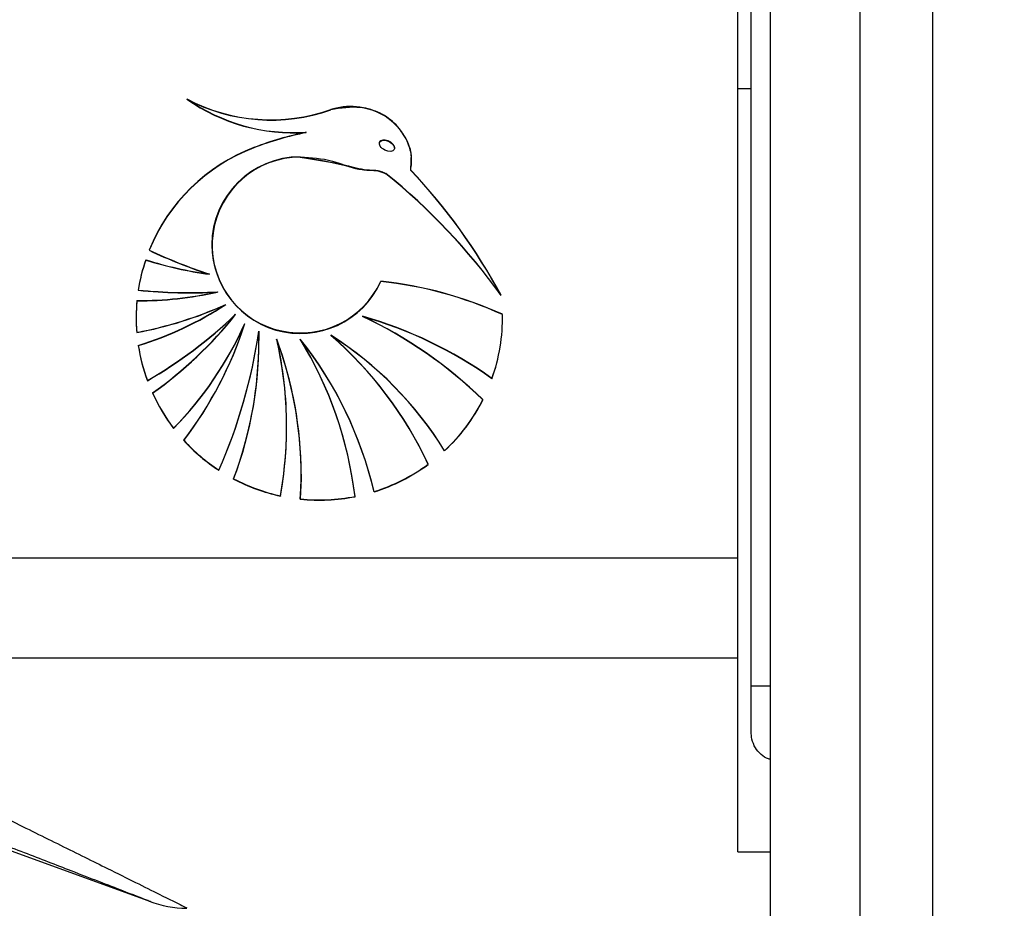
# Model space of a CAD drawing. Header units: millimetres. Extents: x 20 to 26059, y 28 to 17777.
# Tile 14 of 72: x 8912 to 8987, y 5944 to 6011. Entities that reach past the tile are written whole.
import ezdxf

# ---------------------------------------------------------------- set-up
doc = ezdxf.new("R2010")
doc.units = ezdxf.units.MM
doc.header["$LTSCALE"] = 2
doc.layers.add('COMPONENT_GEOMETRY', color=7, linetype='Continuous')
doc.styles.add('SLDTEXTSTYLE0', font='TXT', dxfattribs={"width": 0.75})
doc.dimstyles.new('SLDDIMSTYLE0', dxfattribs={"dimtxt": 150, "dimasz": 6.604, "dimexe": 0, "dimexo": 0.0625, "dimgap": 37.5, "dimtad": 0, "dimtih": 1, "dimtoh": 1, "dimdec": 0, "dimrnd": 1e-09, "dimzin": 12, "dimdsep": 46, "dimtxsty": 'SLDTEXTSTYLE0', "dimsah": 1, "dimcen": 0.09, "dimadec": 0, "dimazin": 3, "dimtfac": 1, "dimtdec": 0, "dimtofl": 0, "dimtmove": 0, "dimatfit": 3, "dimfxl": 1, "dimfrac": 2, "dimtolj": 1, "dimtzin": 12, "dimarcsym": 0})

# ---------------------------------------------------------------- blocks, each defined once
blk = doc.blocks.new('_D_3')
at = {"layer": 'COMPONENT_GEOMETRY', "color": 7}
for p, q in [((8984.055, 8122.326), (1577.678, 8122.326)), ((1584.028, 8122.326), (1584.028, 5436.336)), ((1283.924, 5405.867), (1238.221, 5405.867)), ((1238.221, 5405.867), (1238.221, 5167.742)), ((1884.133, 5405.867), (1929.836, 5405.867)), ((1929.836, 5405.867), (1929.836, 5167.742)), ((1238.221, 5167.742), (1283.924, 5167.742)), ((1929.836, 5167.742), (1884.133, 5167.742)), ((1584.028, 2257.326), (1584.028, 4943.315)), ((8778.92, 2257.326), (1577.678, 2257.326))]:
    blk.add_line(p, q, dxfattribs=at)
for points in [[(1584.028, 8122.326), (1583.012, 8115.722), (1585.044, 8115.722)], [(1584.028, 2257.326), (1585.044, 2263.93), (1583.012, 2263.93)]]:
    blk.add_solid(points, dxfattribs=at)
at = {"layer": 'COMPONENT_GEOMETRY', "color": 7, "char_height": 150, "attachment_point": 1, "style": 'SLDTEXTSTYLE0'}
for s, insert in [('9\'7.45"', (1283.924, 5361.103)), ('2933mm', (1174.862, 5136.675))]:
    blk.add_mtext(s, dxfattribs=dict(at, insert=insert))

msp = doc.modelspace()

# ---------------------------------------------------------------- linework, layer by layer
at = {"color": 8, "linetype": 'Continuous', "lineweight": 25}
for p, q in [((8975.707, 2354.326), (8975.707, 8102.326)), ((8981.172, 8102.326), (8981.172, 2354.326)), ((8968.908, 6573.887), (8968.908, 2354.326)), ((8967.46, 5960.6), (8968.897, 5960.6))]:
    msp.add_line(p, q, dxfattribs=at)
at = {"color": 7, "linetype": 'Continuous', "lineweight": 25}
for p, q in [((8968.897, 6573.875), (8968.897, 2354.326)), ((8967.46, 5960.6), (8967.46, 6572.768)), ((8966.46, 5970.268), (8966.46, 6016.672)), ((8966.46, 6005.768), (8967.46, 6005.768)), ((8933.83, 6002.444), (8933.83, 6002.435)), ((8929.884, 6001.292), (8929.884, 6001.301)), ((8939.364, 6001.613), (8939.364, 6001.598)), ((8940.519, 6001.244), (8940.519, 6001.263)), ((8933.391, 6000.59), (8933.391, 6000.58)), ((8941.741, 5999.596), (8941.766, 6000.268)), ((8939.859, 5999.332), (8939.859, 5999.322)), ((8941.741, 5999.586), (8941.741, 5999.577)), ((8926.705, 5993.943), (8926.705, 5993.924)), ((8926.525, 5991.731), (8926.525, 5991.721)), ((8927.126, 5990.384), (8927.126, 5990.374)), ((8927.755, 5989.434), (8927.755, 5989.425)), ((8928.495, 5988.679), (8928.495, 5988.67)), ((8929.203, 5987.993), (8929.203, 5987.984)), ((8938.086, 5988.541), (8938.086, 5988.532)), ((8948.669, 5988.412), (8948.669, 5988.432)), ((8921.029, 5987.315), (8921.029, 5987.306)), ((8930.252, 5987.425), (8930.26, 5986.707)), ((8930.252, 5987.416), (8930.252, 5987.406)), ((8935.699, 5987.101), (8935.699, 5987.091)), ((8930.26, 5986.697), (8930.26, 5986.707)), ((8930.26, 5986.688), (8930.26, 5986.697)), ((8931.605, 5986.812), (8931.605, 5986.803)), ((8933.391, 5986.812), (8933.391, 5986.803)), ((8921.833, 5983.683), (8921.833, 5983.663)), ((8947.878, 5983.829), (8947.878, 5983.82)), ((8923.816, 5980.082), (8923.816, 5980.063)), ((8932.359, 5980.199), (8932.359, 5980.209)), ((8932.359, 5980.19), (8932.359, 5980.199)), ((8944.293, 5978.379), (8944.293, 5978.36)), ((8927.234, 5976.911), (8927.234, 5976.892)), ((8834.359, 5976.198), (8922.074, 5944.273)), ((8933.452, 5976.587), (8933.452, 5976.597)), ((8938.964, 5975.283), (8938.964, 5975.264)), ((8931.887, 5974.958), (8931.887, 5974.949)), ((8874.04, 5970.268), (8966.46, 5970.268)), ((8966.46, 5962.722), (8966.46, 5970.268)), ((8886.26, 5962.722), (8966.46, 5962.722)), ((8966.46, 5948.035), (8966.46, 5962.722)), ((8967.46, 5957.137), (8967.46, 5960.6)), ((8966.46, 5948.035), (8968.897, 5948.035))]:
    msp.add_line(p, q, dxfattribs=at)
at = {"color": 7, "linetype": 'Continuous', "lineweight": 25, "flags": 128}
msp.add_lwpolyline([(8933.452, 5976.606), (8933.45, 5976.266), (8933.391, 5974.728)], dxfattribs=at)
at = {"color": 7, "linetype": 'Continuous', "lineweight": 25}
for centre, radius, start, end in [((8932.932, 6016.617), 14.192, 235.09287, 273.62844), ((8931.179, 6017.035), 13.635, 242.15474, 289.36037), ((8931.179, 6017.025), 13.635, 242.15474, 289.36037), ((8932.932, 6016.608), 14.192, 235.09287, 273.62844), ((8931.179, 6017.015), 13.635, 242.15474, 289.36038), ((8932.932, 6016.598), 14.192, 235.09287, 273.62844), ((8939.092, 5977.103), 25.892, 101.72563, 110.83342), ((8939.092, 5977.093), 25.892, 101.72563, 110.83342), ((8939.092, 5977.083), 25.892, 101.72563, 110.83342), ((8934.786, 5988.389), 13.812, 110.79179, 158.04052), ((8934.786, 5988.379), 13.812, 110.79179, 158.04052), ((8934.786, 5988.37), 13.812, 110.79179, 158.04052), ((8933.376, 5993.927), 6.672, 89.87071, 179.8629), ((8933.398, 5993.92), 6.67, 90.05457, 335.76701), ((8933.398, 5993.91), 6.67, 90.05457, 335.76701), ((8910.25, 5962.632), 47.162, 35.67259, 51.11162), ((8910.25, 5962.622), 47.162, 35.67259, 51.11162), ((8910.25, 5962.613), 47.162, 35.67259, 51.11162), ((8909.342, 5969.045), 44.532, 28.26732, 43.31801), ((8909.342, 5969.035), 44.532, 28.26732, 43.31801), ((8909.342, 5969.026), 44.532, 28.26732, 43.31801), ((8933.394, 5993.969), 6.69, 180.22075, 335.46795), ((8937.246, 6025.249), 35.182, 244.27674, 252.25798), ((8937.246, 6025.24), 35.182, 244.27674, 252.25798), ((8937.246, 6025.23), 35.182, 244.27674, 252.25798), ((8934.71, 5988.43), 13.725, 161.36056, 171.22386), ((8934.71, 5988.42), 13.725, 161.36056, 171.22386), ((8934.71, 5988.411), 13.725, 161.36056, 171.22386), ((8930.368, 6020.294), 28.811, 252.50021, 262.33598), ((8930.368, 6020.284), 28.811, 252.50021, 262.33598), ((8930.368, 6020.275), 28.811, 252.50021, 262.33598), ((8936.351, 5961.592), 29.765, 65.55762, 83.96543), ((8936.351, 5961.582), 29.765, 65.55762, 83.96543), ((8936.351, 5961.573), 29.765, 65.55762, 83.96543), ((8921.243, 6016.286), 26.553, 269.57643, 282.80175), ((8921.243, 6016.277), 26.553, 269.57643, 282.80175), ((8921.243, 6016.267), 26.553, 269.57643, 282.80175), ((8924.969, 6028.559), 38.227, 264.2587, 273.23496), ((8924.969, 6028.55), 38.227, 264.2587, 273.23496), ((8924.969, 6028.54), 38.227, 264.2587, 273.23496), ((8934.699, 5988.432), 13.715, 174.55112, 179.99997), ((8934.699, 5988.422), 13.715, 174.55109, 184.62838), ((8934.699, 5988.412), 13.715, 174.55109, 184.62838), ((8915.745, 6015.835), 28.995, 280.50007, 294.46937), ((8915.745, 6015.825), 28.995, 280.50007, 294.46937), ((8915.745, 6015.816), 28.995, 280.50007, 294.46937), ((8913.358, 6011.51), 26.348, 287.19139, 303.12365), ((8913.358, 6011.5), 26.348, 287.19139, 303.12365), ((8913.358, 6011.491), 26.348, 287.19139, 303.12365), ((8904.517, 6013.664), 34.622, 300.00874, 313.83405), ((8904.517, 6013.654), 34.622, 300.00874, 313.83405), ((8904.517, 6013.645), 34.622, 300.00874, 313.83405), ((8904.757, 6007.453), 30.259, 305.24886, 321.67623), ((8904.757, 6007.443), 30.259, 305.24886, 321.67623), ((8904.757, 6007.434), 30.259, 305.24886, 321.67623), ((8934.949, 5988.432), 13.72, 340.44129, 1.07302), ((8934.949, 5988.422), 13.72, 340.44129, 1.07302), ((8934.949, 5988.413), 13.72, 340.44129, 1.07302), ((8934.699, 5988.432), 13.715, 180.00002, 184.62838), ((8904.398, 5999.079), 27.166, 315.62765, 335.93726), ((8904.398, 5999.07), 27.166, 315.62765, 335.93726), ((8904.398, 5999.06), 27.166, 315.62765, 335.93726), ((8900.789, 5997.21), 29.868, 322.82191, 342.04563), ((8900.789, 5997.2), 29.868, 322.82191, 342.04563), ((8900.789, 5997.191), 29.868, 322.82191, 342.04563), ((8929.226, 5957.61), 32.184, 54.58381, 74.0216), ((8923.613, 5957.949), 33.852, 45.85041, 64.6885), ((8929.226, 5957.6), 32.184, 54.58381, 74.0216), ((8923.613, 5957.939), 33.852, 45.85041, 64.6885), ((8923.613, 5957.929), 33.852, 45.85041, 64.6885), ((8929.226, 5957.59), 32.184, 54.58381, 74.0216), ((8890.281, 5993.208), 40.387, 336.20202, 351.76795), ((8890.281, 5993.199), 40.387, 336.20202, 351.76795), ((8890.281, 5993.189), 40.387, 336.20202, 351.76795), ((8900.636, 5986.698), 29.624, 339.33401, 1.38831), ((8900.636, 5986.688), 29.624, 339.33401, 1.38831), ((8921.079, 5964.126), 27.24, 31.54874, 57.53943), ((8916.508, 5964.988), 29.286, 24.97389, 49.05848), ((8921.079, 5964.116), 27.24, 31.54874, 57.53943), ((8916.508, 5964.978), 29.286, 24.97389, 49.05848), ((8900.635, 5986.708), 29.625, 339.33415, 359.99777), ((8904.279, 5976.605), 29.173, 0.00189, 20.49992), ((8902.979, 5980.209), 29.38, 0.0006, 13.00885), ((8904.28, 5976.596), 29.171, 356.30882, 20.50028), ((8902.982, 5980.199), 29.377, 349.72279, 13.00935), ((8902.982, 5980.19), 29.377, 349.72279, 13.00935), ((8904.28, 5976.587), 29.171, 356.30882, 20.50028), ((8910.221, 5968.516), 29.53, 13.24855, 38.31055), ((8907.875, 5971.284), 29.875, 6.98872, 31.3402), ((8910.221, 5968.506), 29.53, 13.24855, 38.31055), ((8907.875, 5971.274), 29.875, 6.98872, 31.3402), ((8907.875, 5971.264), 29.875, 6.98872, 31.3402), ((8910.221, 5968.497), 29.53, 13.24855, 38.31055), ((8916.508, 5964.969), 29.286, 24.97389, 49.05848), ((8921.079, 5964.107), 27.24, 31.54874, 57.53943), ((8934.711, 5988.434), 13.727, 188.77649, 200.25013), ((8934.711, 5988.424), 13.727, 188.77649, 200.25013), ((8934.711, 5988.414), 13.727, 188.77649, 200.25013), ((8934.746, 5988.449), 13.765, 204.49523, 217.4333), ((8934.746, 5988.439), 13.765, 204.49523, 217.4333), ((8934.746, 5988.43), 13.765, 204.49523, 217.4333), ((8934.892, 5988.459), 13.784, 313.00357, 333.17283), ((8934.892, 5988.449), 13.784, 313.00357, 333.17283), ((8934.892, 5988.44), 13.784, 313.00357, 333.17283), ((8902.981, 5980.209), 29.377, 349.72268, 359.99974), ((8934.792, 5988.488), 13.825, 222.4249, 236.8599), ((8934.792, 5988.478), 13.825, 222.4249, 236.8599), ((8934.792, 5988.469), 13.825, 222.4249, 236.8599), ((8934.838, 5988.522), 13.867, 287.31009, 306.34406), ((8934.838, 5988.512), 13.867, 287.31009, 306.34406), ((8934.838, 5988.503), 13.867, 287.31009, 306.34406), ((8934.822, 5988.538), 13.884, 242.23488, 257.79701), ((8934.822, 5988.528), 13.884, 242.23488, 257.79701), ((8934.822, 5988.518), 13.884, 242.23488, 257.79701), ((8934.827, 5988.559), 13.906, 264.075, 281.20255), ((8934.827, 5988.55), 13.906, 264.075, 281.20255), ((8934.827, 5988.54), 13.906, 264.075, 281.20255), ((8924.871, 5951.768), 8, 248.77679, 269.58123)]:
    msp.add_arc(centre, radius, start, end, dxfattribs=at)
msp.add_ellipse((8939.941, 6001.428), major_axis=(0.555, -0.276), ratio=0.581721, dxfattribs=at)
msp.add_ellipse((8939.941, 6001.448), major_axis=(0.555, -0.276), ratio=0.581721, start_param=0.280282, end_param=3.138313, dxfattribs=at)
for points, knots in [([(8941.765, 6000.268), (8941.777, 6000.422), (8941.819, 6000.952), (8941.469, 6001.879), (8940.765, 6002.971), (8939.626, 6003.897), (8938.008, 6004.432), (8936.628, 6004.448), (8935.838, 6004.212), (8935.699, 6004.171)], [0, 0, 0, 0, 0.055234, 0.190554, 0.344404, 0.521829, 0.70437, 0.948233, 1, 1, 1, 1]), ([(8941.741, 5999.586), (8941.782, 5999.966), (8941.863, 6000.722), (8941.48, 6001.87), (8940.761, 6002.961), (8939.627, 6003.887), (8938.007, 6004.422), (8936.628, 6004.438), (8935.838, 6004.203), (8935.699, 6004.161)], [0, 0, 0, 0, 0.125845, 0.251052, 0.393403, 0.557567, 0.726466, 0.952102, 1, 1, 1, 1]), ([(8941.741, 5999.577), (8941.782, 5999.955), (8941.863, 6000.709), (8941.383, 6002.161), (8940.157, 6003.661), (8937.949, 6004.53), (8936.451, 6004.278), (8935.699, 6004.152)], [0, 0, 0, 0, 0.125863, 0.251162, 0.500722, 0.749637, 1, 1, 1, 1]), ([(8933.391, 6000.599), (8934.607, 6000.402), (8936.357, 6000.119), (8938.282, 5999.58), (8939.267, 5999.603), (8939.663, 5999.428), (8939.859, 5999.342)], [0, 0, 0, 0, 0.5598891, 0.8057975, 0.903562, 1, 1, 1, 1]), ([(8933.391, 6000.59), (8934.213, 6000.543), (8935.73, 6000.457), (8937.454, 5999.643), (8938.718, 5999.593), (8939.432, 5999.555), (8939.745, 5999.391), (8939.859, 5999.332)], [0, 0, 0, 0, 0.369936, 0.682977, 0.841031, 0.942257, 1, 1, 1, 1]), ([(8933.391, 6000.58), (8934.607, 6000.383), (8936.357, 6000.099), (8938.282, 5999.561), (8939.267, 5999.584), (8939.663, 5999.409), (8939.859, 5999.322)], [0, 0, 0, 0, 0.559889, 0.805798, 0.903562, 1, 1, 1, 1]), ([(8922.074, 5944.274), (8922.009, 5944.299), (8921.858, 5944.358), (8919.806, 5945.156), (8916.527, 5946.427), (8912.564, 5947.957), (8908.1, 5949.675), (8902.745, 5951.726), (8894.399, 5954.908), (8887.895, 5957.358), (8883.528, 5959.003)], [0, 0, 0, 0, 0.06075, 0.143106, 0.26328, 0.354825, 0.447648, 0.584191, 0.72084, 1, 1, 1, 1]), ([(8968.897, 5955.037), (8968.852, 5955.045), (8968.594, 5955.094), (8968.186, 5955.392), (8967.75, 5955.901), (8967.5, 5956.517), (8967.473, 5956.944), (8967.46, 5957.137)], [0, 0, 0, 0, 0.0509, 0.28804, 0.530743, 0.787503, 1, 1, 1, 1])]:
    msp.add_open_spline(points, degree=3, knots=knots, dxfattribs=at)
at = {"color": 8, "linetype": 'Continuous', "lineweight": 25}
msp.add_open_spline([(8886.26, 5962.722), (8890.585, 5960.629), (8897.113, 5957.469), (8905.441, 5953.39), (8910.852, 5950.728), (8915.334, 5948.512), (8919.336, 5946.527), (8922.617, 5944.893), (8924.605, 5943.901), (8924.749, 5943.829), (8924.811, 5943.798)], degree=3, knots=[0, 0, 0, 0, 0.2615032, 0.3947302, 0.5291625, 0.6208532, 0.7137252, 0.839966, 0.9308153, 1, 1, 1, 1], dxfattribs=at)

# ---------------------------------------------------------------- dimensions: what is measured, and where the dimension line sits
at = {"layer": 'COMPONENT_GEOMETRY', "color": 7}
dim = msp.add_linear_dim(base=(1584.028, 8122.326), p1=(8781.46, 2257.326), p2=(8986.595, 8122.326), angle=90, dimstyle='SLDDIMSTYLE0', dxfattribs=at)
dim.commit()
dim.dimension.update_dxf_attribs({"geometry": '_D_3', "text_midpoint": (1584.028, 5189.826), "dimtype": 160})

doc.saveas('drawing.dxf')
